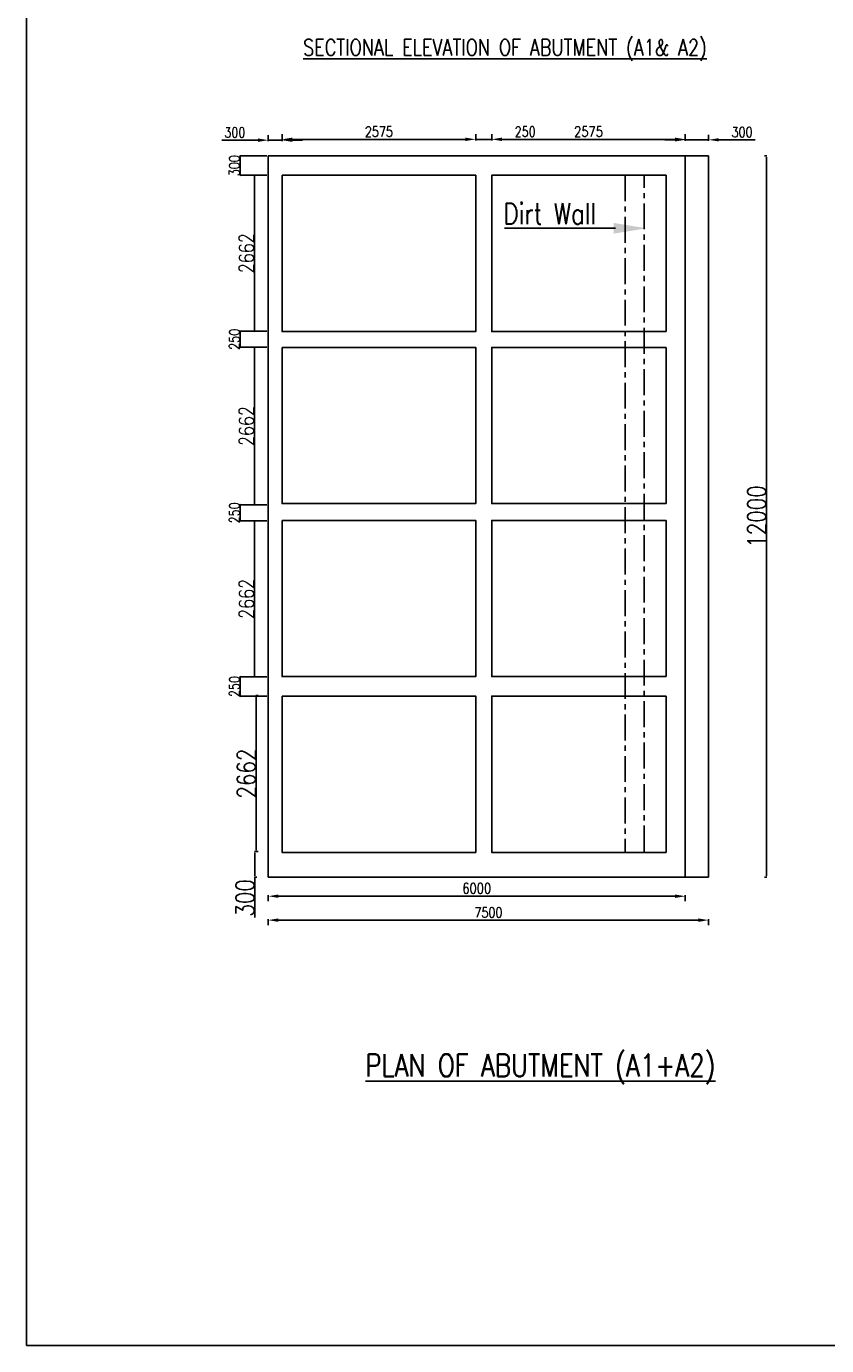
# Model space of a CAD drawing. Header units: metres. Extents: x -1840 to 884, y 14 to 537.
# Tile 3 of 10: x 376 to 474, y 164 to 326. Entities that reach past the tile are written whole.
import ezdxf
from ezdxf import colors
from ezdxf.entities.mleader import LeaderData, LeaderLine
from ezdxf.math import Vec2, Vec3

# ---------------------------------------------------------------- set-up
doc = ezdxf.new("R2010")
doc.units = ezdxf.units.M
doc.header["$LTSCALE"] = 0.1
doc.header["$PDMODE"] = 34
doc.header["$PDSIZE"] = 0.25
doc.linetypes.add('CENTER', pattern=[50.8, 31.75, -6.35, 6.35, -6.35])
doc.layers.add('ABUTEMENT', color=7, linetype='Continuous')
doc.layers.add('TEXT', color=7, linetype='Continuous')
doc.styles.add('ROMANS', font='romans.shx', dxfattribs={"width": 0.8})
doc.styles.get("Standard").update_dxf_attribs({"font": 'times.ttf', "width": 0.8, "height": 0.6})
doc.dimstyles.new('1-100', dxfattribs={"dimscale": 0.8, "dimtxt": 0.2, "dimasz": 0.15, "dimexe": 0.05, "dimexo": 0.2, "dimgap": 0.1, "dimtad": 1, "dimdec": 0, "dimlfac": 1000, "dimzin": 1, "dimdsep": 46, "dimtxsty": 'ROMANS', "dimblk": 'OBLIQUE', "dimcen": 0.2, "dimadec": 0, "dimazin": 0, "dimtfac": 1, "dimtdec": 0, "dimtmove": 0, "dimatfit": 3, "dimldrblk": 'OPEN30', "dimfxl": 1, "dimarcsym": 0})
doc.dimstyles.new('METER', dxfattribs={"dimscale": 0.5, "dimtxt": 2.5, "dimasz": 2.5, "dimexe": 1.25, "dimexo": 0.625, "dimtad": 1, "dimrnd": 0.5, "dimdsep": 46, "dimtxsty": 'Standard', "dimcen": 2.5, "dimaunit": 1, "dimadec": 1, "dimazin": 1, "dimtfac": 1, "dimtmove": 0, "dimatfit": 3, "dimfxl": 1, "dimarcsym": 0})

# ---------------------------------------------------------------- blocks, each defined once
blk = doc.blocks.new('_Oblique')
at = {"color": 0, "linetype": 'ByBlock', "lineweight": -2}
blk.add_line((-0.5, -0.5), (0.5, 0.5), dxfattribs=at)
blk = doc.blocks.new('*D247')
at = {"layer": 'ABUTEMENT', "color": 0, "lineweight": -2, "ltscale": 10, "transparency": 16777216}
for p, q in [((405.86, 309.88), (402.55, 309.88)), ((402.59, 309.88), (402.59, 307.52)), ((405.86, 307.52), (402.55, 307.52))]:
    blk.add_line(p, q, dxfattribs=at)
at = {"layer": 'Defpoints', "color": 0, "ltscale": 10, "transparency": 16777216}
for p in [(406.02, 309.88), (402.59, 307.52), (406.02, 307.52)]:
    blk.add_point(p, dxfattribs=at)
at = {"layer": 'ABUTEMENT', "color": 0, "lineweight": -2, "ltscale": 10, "transparency": 16777216, "xscale": 0.12, "yscale": 0.12, "zscale": 0.12}
for p, rotation in [((402.59, 309.88), 90), ((402.59, 307.52), 270)]:
    blk.add_blockref('_Oblique', p, dxfattribs=dict(at, rotation=rotation))
at = {"layer": 'ABUTEMENT', "color": 0, "ltscale": 10, "transparency": 16777216, "insert": (401.88, 308.7), "char_height": 0.52, "attachment_point": 5, "rotation": 90, "style": 'ROMANS'}
blk.add_mtext('{\\H2.41077x;300}', dxfattribs=at)
blk = doc.blocks.new('_Open30')
at = {"color": 0, "linetype": 'ByBlock', "lineweight": -2}
for p, q in [((-1, 0.3), (0, 0)), ((0, 0), (-1, -0.3)), ((0, 0), (-1, 0))]:
    blk.add_line(p, q, dxfattribs=at)
blk = doc.blocks.new('*D248')
at = {"layer": 'ABUTEMENT', "color": 0, "lineweight": -2, "ltscale": 10, "transparency": 16777216}
for p, q in [((405.86, 307.52), (404.28, 307.52)), ((404.32, 307.52), (404.32, 288.42)), ((405.86, 288.42), (404.28, 288.42))]:
    blk.add_line(p, q, dxfattribs=at)
at = {"layer": 'Defpoints', "color": 0, "ltscale": 10, "transparency": 16777216}
for p in [(406.02, 307.52), (404.32, 288.42), (406.02, 288.42)]:
    blk.add_point(p, dxfattribs=at)
at = {"layer": 'ABUTEMENT', "color": 0, "lineweight": -2, "ltscale": 10, "transparency": 16777216, "xscale": 0.12, "yscale": 0.12, "zscale": 0.12}
for p, rotation in [((404.32, 307.52), 90), ((404.32, 288.42), 270)]:
    blk.add_blockref('_Oblique', p, dxfattribs=dict(at, rotation=rotation))
at = {"layer": 'ABUTEMENT', "color": 0, "ltscale": 10, "transparency": 16777216, "insert": (403.35, 297.97), "char_height": 0.52, "width": 3.7873, "attachment_point": 5, "rotation": 90, "style": 'ROMANS'}
blk.add_mtext('{\\H3.42462x;2662}', dxfattribs=at)
blk = doc.blocks.new('*D249')
at = {"layer": 'ABUTEMENT', "color": 0, "lineweight": -2, "ltscale": 10, "transparency": 16777216}
for p, q in [((405.86, 288.42), (402.55, 288.42)), ((402.59, 288.42), (402.59, 286.45)), ((405.86, 286.45), (402.55, 286.45))]:
    blk.add_line(p, q, dxfattribs=at)
at = {"layer": 'Defpoints', "color": 0, "ltscale": 10, "transparency": 16777216}
for p in [(406.02, 288.42), (402.59, 286.45), (406.02, 286.45)]:
    blk.add_point(p, dxfattribs=at)
at = {"layer": 'ABUTEMENT', "color": 0, "lineweight": -2, "ltscale": 10, "transparency": 16777216, "xscale": 0.12, "yscale": 0.12, "zscale": 0.12}
for p, rotation in [((402.59, 288.42), 90), ((402.59, 286.45), 270)]:
    blk.add_blockref('_Oblique', p, dxfattribs=dict(at, rotation=rotation))
at = {"layer": 'ABUTEMENT', "color": 0, "ltscale": 10, "transparency": 16777216, "insert": (401.88, 287.44), "char_height": 0.52, "attachment_point": 5, "rotation": 90, "style": 'ROMANS'}
blk.add_mtext('{\\H2.41077x;250}', dxfattribs=at)
blk = doc.blocks.new('*D250')
at = {"layer": 'ABUTEMENT', "color": 0, "lineweight": -2, "ltscale": 10, "transparency": 16777216}
for p, q in [((405.86, 267.16), (402.55, 267.16)), ((402.59, 267.16), (402.59, 265.19)), ((405.86, 265.19), (402.55, 265.19))]:
    blk.add_line(p, q, dxfattribs=at)
at = {"layer": 'Defpoints', "color": 0, "ltscale": 10, "transparency": 16777216}
for p in [(406.02, 267.16), (402.59, 265.19), (406.02, 265.19)]:
    blk.add_point(p, dxfattribs=at)
at = {"layer": 'ABUTEMENT', "color": 0, "lineweight": -2, "ltscale": 10, "transparency": 16777216, "xscale": 0.12, "yscale": 0.12, "zscale": 0.12}
for p, rotation in [((402.59, 267.16), 90), ((402.59, 265.19), 270)]:
    blk.add_blockref('_Oblique', p, dxfattribs=dict(at, rotation=rotation))
at = {"layer": 'ABUTEMENT', "color": 0, "ltscale": 10, "transparency": 16777216, "insert": (401.88, 266.18), "char_height": 0.52, "attachment_point": 5, "rotation": 90, "style": 'ROMANS'}
blk.add_mtext('{\\H2.41077x;250}', dxfattribs=at)
blk = doc.blocks.new('*D251')
at = {"layer": 'ABUTEMENT', "color": 0, "lineweight": -2, "ltscale": 10, "transparency": 16777216}
for p, q in [((405.86, 286.45), (404.28, 286.45)), ((404.32, 267.16), (404.32, 286.45)), ((405.86, 267.16), (404.28, 267.16))]:
    blk.add_line(p, q, dxfattribs=at)
at = {"layer": 'Defpoints', "color": 0, "ltscale": 10, "transparency": 16777216}
for p in [(404.32, 286.45), (406.02, 286.45), (406.02, 267.16)]:
    blk.add_point(p, dxfattribs=at)
at = {"layer": 'ABUTEMENT', "color": 0, "lineweight": -2, "ltscale": 10, "transparency": 16777216, "xscale": 0.12, "yscale": 0.12, "zscale": 0.12}
for p, rotation in [((404.32, 286.45), 90), ((404.32, 267.16), 270)]:
    blk.add_blockref('_Oblique', p, dxfattribs=dict(at, rotation=rotation))
at = {"layer": 'ABUTEMENT', "color": 0, "ltscale": 10, "transparency": 16777216, "insert": (403.35, 276.81), "char_height": 0.52, "attachment_point": 5, "rotation": 90, "style": 'ROMANS'}
blk.add_mtext('{\\H3.42462x;2662}', dxfattribs=at)
blk = doc.blocks.new('*D252')
at = {"layer": 'ABUTEMENT', "color": 0, "lineweight": -2, "ltscale": 10, "transparency": 16777216}
for p, q in [((405.86, 265.19), (404.28, 265.19)), ((404.32, 265.19), (404.32, 246.1)), ((405.86, 246.1), (404.28, 246.1))]:
    blk.add_line(p, q, dxfattribs=at)
at = {"layer": 'Defpoints', "color": 0, "ltscale": 10, "transparency": 16777216}
for p in [(406.02, 265.19), (404.32, 246.1), (406.02, 246.1)]:
    blk.add_point(p, dxfattribs=at)
at = {"layer": 'ABUTEMENT', "color": 0, "lineweight": -2, "ltscale": 10, "transparency": 16777216, "xscale": 0.12, "yscale": 0.12, "zscale": 0.12}
for p, rotation in [((404.32, 265.19), 90), ((404.32, 246.1), 270)]:
    blk.add_blockref('_Oblique', p, dxfattribs=dict(at, rotation=rotation))
at = {"layer": 'ABUTEMENT', "color": 0, "ltscale": 10, "transparency": 16777216, "insert": (403.35, 255.64), "char_height": 0.52, "attachment_point": 5, "rotation": 90, "style": 'ROMANS'}
blk.add_mtext('{\\H3.42462x;2662}', dxfattribs=at)
blk = doc.blocks.new('*D253')
at = {"layer": 'ABUTEMENT', "color": 0, "lineweight": -2, "ltscale": 10, "transparency": 16777216}
for p, q in [((405.86, 246.1), (402.55, 246.1)), ((402.59, 246.1), (402.59, 243.73)), ((405.86, 243.73), (402.55, 243.73))]:
    blk.add_line(p, q, dxfattribs=at)
at = {"layer": 'Defpoints', "color": 0, "ltscale": 10, "transparency": 16777216}
for p in [(406.02, 246.1), (402.59, 243.73), (406.02, 243.73)]:
    blk.add_point(p, dxfattribs=at)
at = {"layer": 'ABUTEMENT', "color": 0, "lineweight": -2, "ltscale": 10, "transparency": 16777216, "xscale": 0.12, "yscale": 0.12, "zscale": 0.12}
for p, rotation in [((402.59, 246.1), 90), ((402.59, 243.73), 270)]:
    blk.add_blockref('_Oblique', p, dxfattribs=dict(at, rotation=rotation))
at = {"layer": 'ABUTEMENT', "color": 0, "ltscale": 10, "transparency": 16777216, "insert": (401.88, 244.91), "char_height": 0.52, "attachment_point": 5, "rotation": 90, "style": 'ROMANS'}
blk.add_mtext('{\\H2.41077x;250}', dxfattribs=at)
blk = doc.blocks.new('*D263')
at = {"color": 0, "linetype": 'Continuous', "lineweight": -2, "transparency": 16777216}
for p, q in [((466.82, 309.88), (467.12, 309.88)), ((467.07, 309.73), (467.07, 221.72)), ((466.82, 221.57), (467.12, 221.57))]:
    blk.add_line(p, q, dxfattribs=at)
at = {"color": 0, "linetype": 'Continuous', "transparency": 16777216}
for points in [[(467.04, 309.73), (467.09, 309.73), (467.07, 309.88)], [(467.04, 221.72), (467.09, 221.72), (467.07, 221.57)]]:
    blk.add_solid(points, dxfattribs=at)
at = {"layer": 'Defpoints', "color": 0, "linetype": 'Continuous', "transparency": 16777216}
for p in [(459.98, 309.88), (459.98, 221.57), (467.07, 221.57)]:
    blk.add_point(p, dxfattribs=at)
at = {"color": 0, "linetype": 'Continuous', "transparency": 16777216, "insert": (465.86, 265.73), "char_height": 0.55, "attachment_point": 5, "rotation": 90, "style": 'ROMANS'}
blk.add_mtext('{\\H4.04727x;12000}', dxfattribs=at)
blk = doc.blocks.new('*D254')
at = {"color": 0, "linetype": 'ByBlock', "lineweight": -2, "transparency": 16777216}
for p, q in [((404.79, 243.8), (404.49, 243.8)), ((404.54, 243.65), (404.54, 224.85)), ((404.79, 224.7), (404.49, 224.7))]:
    blk.add_line(p, q, dxfattribs=at)
at = {"color": 0, "linetype": 'ByBlock', "transparency": 16777216}
for points in [[(404.52, 243.65), (404.57, 243.65), (404.54, 243.8)], [(404.52, 224.85), (404.57, 224.85), (404.54, 224.7)]]:
    blk.add_solid(points, dxfattribs=at)
at = {"layer": 'Defpoints', "color": 0, "linetype": 'ByBlock', "transparency": 16777216}
for p in [(408.39, 243.8), (404.54, 224.7), (408.39, 224.7)]:
    blk.add_point(p, dxfattribs=at)
at = {"color": 0, "linetype": 'ByBlock', "transparency": 16777216, "insert": (403.33, 234.25), "char_height": 0.55, "attachment_point": 5, "rotation": 90, "style": 'ROMANS'}
blk.add_mtext('{\\H4.04727x;2662}', dxfattribs=at)
blk = doc.blocks.new('*D255')
at = {"color": 0, "linetype": 'ByBlock', "lineweight": -2, "transparency": 16777216}
for p, q in [((404.64, 224.7), (404.34, 224.7)), ((404.39, 224.55), (404.39, 221.72)), ((404.64, 221.57), (404.34, 221.57)), ((404.39, 221.57), (404.39, 216.64))]:
    blk.add_line(p, q, dxfattribs=at)
at = {"color": 0, "linetype": 'ByBlock', "transparency": 16777216}
for points in [[(404.36, 224.55), (404.41, 224.55), (404.39, 224.7)], [(404.36, 221.72), (404.41, 221.72), (404.39, 221.57)]]:
    blk.add_solid(points, dxfattribs=at)
at = {"layer": 'Defpoints', "color": 0, "linetype": 'ByBlock', "transparency": 16777216}
for p in [(408.39, 224.7), (404.39, 221.57), (406.02, 221.57)]:
    blk.add_point(p, dxfattribs=at)
at = {"color": 0, "linetype": 'ByBlock', "transparency": 16777216, "insert": (403.17, 219.03), "char_height": 0.55, "attachment_point": 5, "rotation": 90, "style": 'ROMANS'}
blk.add_mtext('{\\H4.04727x;300}', dxfattribs=at)
blk = doc.blocks.new('*D258')
at = {"color": 0, "linetype": 'ByBlock', "lineweight": -2, "transparency": 16777216}
for p, q in [((407.72, 311.79), (407.72, 312.54)), ((408.97, 311.92), (430.19, 311.92)), ((431.44, 311.79), (431.44, 312.54))]:
    blk.add_line(p, q, dxfattribs=at)
at = {"color": 0, "linetype": 'ByBlock', "transparency": 16777216}
for points in [[(408.97, 312.13), (408.97, 311.71), (407.72, 311.92)], [(430.19, 312.13), (430.19, 311.71), (431.44, 311.92)]]:
    blk.add_solid(points, dxfattribs=at)
at = {"layer": 'Defpoints', "color": 0, "linetype": 'ByBlock', "transparency": 16777216}
for p in [(431.44, 311.92), (407.72, 307.52), (431.44, 307.52)]:
    blk.add_point(p, dxfattribs=at)
at = {"color": 0, "linetype": 'ByBlock', "transparency": 16777216, "insert": (419.58, 312.86), "char_height": 1.25, "attachment_point": 5, "style": 'ROMANS'}
blk.add_mtext('{\\Fromans|c186;2575}', dxfattribs=at)
blk = doc.blocks.new('*D259')
at = {"color": 0, "linetype": 'ByBlock', "lineweight": -2, "transparency": 16777216}
for p, q in [((433.4, 311.79), (433.4, 312.54)), ((434.65, 311.92), (455.87, 311.92)), ((457.12, 311.79), (457.12, 312.54))]:
    blk.add_line(p, q, dxfattribs=at)
at = {"color": 0, "linetype": 'ByBlock', "transparency": 16777216}
for points in [[(434.65, 312.13), (434.65, 311.71), (433.4, 311.92)], [(455.87, 312.13), (455.87, 311.71), (457.12, 311.92)]]:
    blk.add_solid(points, dxfattribs=at)
at = {"layer": 'Defpoints', "color": 0, "linetype": 'ByBlock', "transparency": 16777216}
for p in [(457.12, 311.92), (433.4, 307.52), (457.12, 307.52)]:
    blk.add_point(p, dxfattribs=at)
at = {"color": 0, "linetype": 'ByBlock', "transparency": 16777216, "insert": (445.26, 312.87), "char_height": 1.25, "attachment_point": 5, "style": 'ROMANS'}
blk.add_mtext('{\\Fromans|c186;\\H1.0268x;2575}', dxfattribs=at)
blk = doc.blocks.new('*D260')
at = {"color": 0, "linetype": 'ByBlock', "lineweight": -2, "transparency": 16777216}
for p, q in [((404.77, 311.82), (400.33, 311.82)), ((406.02, 311.7), (406.02, 312.45)), ((407.72, 311.82), (406.02, 311.82)), ((407.72, 311.7), (407.72, 312.45)), ((408.97, 311.82), (410.22, 311.82))]:
    blk.add_line(p, q, dxfattribs=at)
at = {"color": 0, "linetype": 'ByBlock', "transparency": 16777216}
for points in [[(404.77, 312.03), (404.77, 311.61), (406.02, 311.82)], [(408.97, 312.03), (408.97, 311.61), (407.72, 311.82)]]:
    blk.add_solid(points, dxfattribs=at)
at = {"layer": 'Defpoints', "color": 0, "linetype": 'ByBlock', "transparency": 16777216}
for p in [(406.02, 311.82), (406.02, 307.52), (407.72, 307.52)]:
    blk.add_point(p, dxfattribs=at)
at = {"color": 0, "linetype": 'ByBlock', "transparency": 16777216, "insert": (401.93, 312.76), "char_height": 1.25, "attachment_point": 5, "style": 'ROMANS'}
blk.add_mtext('{\\Fromans|c186;300}', dxfattribs=at)
blk = doc.blocks.new('*D261')
at = {"color": 0, "linetype": 'ByBlock', "lineweight": -2, "transparency": 16777216}
for p, q in [((455.87, 311.86), (454.62, 311.86)), ((457.12, 311.74), (457.12, 312.49)), ((457.12, 311.86), (459.98, 311.86)), ((459.98, 311.74), (459.98, 312.49)), ((461.23, 311.86), (465.67, 311.86))]:
    blk.add_line(p, q, dxfattribs=at)
at = {"color": 0, "linetype": 'ByBlock', "transparency": 16777216}
for points in [[(455.87, 312.07), (455.87, 311.66), (457.12, 311.86)], [(461.23, 312.07), (461.23, 311.66), (459.98, 311.86)]]:
    blk.add_solid(points, dxfattribs=at)
at = {"layer": 'Defpoints', "color": 0, "linetype": 'ByBlock', "transparency": 16777216}
for p in [(459.98, 311.86), (457.12, 307.52), (459.98, 307.52)]:
    blk.add_point(p, dxfattribs=at)
at = {"color": 0, "linetype": 'ByBlock', "transparency": 16777216, "insert": (464.08, 312.8), "char_height": 1.25, "attachment_point": 5, "style": 'ROMANS'}
blk.add_mtext('{\\Fromans|c186;300}', dxfattribs=at)
blk = doc.blocks.new('*D262')
at = {"color": 0, "linetype": 'ByBlock', "lineweight": -2, "transparency": 16777216}
for p, q in [((430.19, 311.92), (428.94, 311.92)), ((431.44, 311.79), (431.44, 312.54)), ((431.44, 311.92), (433.4, 311.92)), ((433.4, 311.79), (433.4, 312.54)), ((434.65, 311.92), (439.1, 311.92))]:
    blk.add_line(p, q, dxfattribs=at)
at = {"color": 0, "linetype": 'ByBlock', "transparency": 16777216}
for points in [[(430.19, 312.13), (430.19, 311.71), (431.44, 311.92)], [(434.65, 312.13), (434.65, 311.71), (433.4, 311.92)]]:
    blk.add_solid(points, dxfattribs=at)
at = {"layer": 'Defpoints', "color": 0, "linetype": 'ByBlock', "transparency": 16777216}
for p in [(433.4, 311.92), (431.44, 307.52), (433.4, 307.52)]:
    blk.add_point(p, dxfattribs=at)
at = {"color": 0, "linetype": 'ByBlock', "transparency": 16777216, "insert": (437.5, 312.86), "char_height": 1.25, "attachment_point": 5, "style": 'ROMANS'}
blk.add_mtext('{\\Fromans|c186;250}', dxfattribs=at)
blk = doc.blocks.new('*D256')
at = {"color": 0, "linetype": 'ByBlock', "lineweight": -2, "transparency": 16777216}
for p, q in [((406.02, 219.36), (406.02, 218.61)), ((407.27, 219.23), (455.87, 219.23)), ((457.12, 219.36), (457.12, 218.61))]:
    blk.add_line(p, q, dxfattribs=at)
at = {"color": 0, "linetype": 'ByBlock', "transparency": 16777216}
for points in [[(407.27, 219.44), (407.27, 219.02), (406.02, 219.23)], [(455.87, 219.44), (455.87, 219.02), (457.12, 219.23)]]:
    blk.add_solid(points, dxfattribs=at)
at = {"layer": 'Defpoints', "color": 0, "linetype": 'ByBlock', "transparency": 16777216}
for p in [(406.02, 221.57), (457.12, 221.57), (457.12, 219.23)]:
    blk.add_point(p, dxfattribs=at)
at = {"color": 0, "linetype": 'ByBlock', "transparency": 16777216, "insert": (431.57, 220.19), "char_height": 1.25, "attachment_point": 5, "style": 'ROMANS'}
blk.add_mtext('{\\Fromans|c186;\\H1.0268x;6000}', dxfattribs=at)
blk = doc.blocks.new('*D257')
at = {"color": 0, "linetype": 'ByBlock', "lineweight": -2, "transparency": 16777216}
for p, q in [((406.02, 216.42), (406.02, 215.67)), ((407.27, 216.3), (458.73, 216.3)), ((459.98, 216.42), (459.98, 215.67))]:
    blk.add_line(p, q, dxfattribs=at)
at = {"color": 0, "linetype": 'ByBlock', "transparency": 16777216}
for points in [[(407.27, 216.51), (407.27, 216.09), (406.02, 216.3)], [(458.73, 216.51), (458.73, 216.09), (459.98, 216.3)]]:
    blk.add_solid(points, dxfattribs=at)
at = {"layer": 'Defpoints', "color": 0, "linetype": 'ByBlock', "transparency": 16777216}
for p in [(406.02, 221.57), (459.98, 221.57), (459.98, 216.3)]:
    blk.add_point(p, dxfattribs=at)
at = {"color": 0, "linetype": 'ByBlock', "transparency": 16777216, "insert": (433, 217.24), "char_height": 1.25, "attachment_point": 5, "style": 'ROMANS'}
blk.add_mtext('{\\Fromans|c186;7500}', dxfattribs=at)

msp = doc.modelspace()

# ---------------------------------------------------------------- linework, layer by layer
at = {"color": 0, "linetype": 'ByBlock'}
for p, q in [((376.3865, 536.8792), (376.3865, 164.1948)), ((406.025, 309.8803), (459.9777, 309.8803)), ((457.1209, 309.8803), (457.1209, 221.5713)), ((376.3865, 164.1948), (884.3962, 164.1948))]:
    msp.add_line(p, q, dxfattribs=at)
at = {"linetype": 'Continuous'}
for p, q in [((406.025, 309.8803), (406.025, 221.5713)), ((406.025, 221.5713), (452.0977, 221.5713))]:
    msp.add_line(p, q, dxfattribs=at)
at = {"color": 0, "linetype": 'CENTER'}
msp.add_line((449.7408, 307.5179), (449.7408, 224.5931), dxfattribs=at)
at = {"linetype": 'CENTER'}
msp.add_line((452.0977, 224.6997), (452.0977, 307.5179), dxfattribs=at)
at = {"color": 0, "linetype": 'ByBlock', "lineweight": -2}
for p, q in [((454.7924, 307.5179), (454.7924, 288.3815)), ((454.7924, 286.4462), (454.7924, 267.3098)), ((454.7924, 265.2618), (454.7924, 246.1254)), ((454.7924, 243.7295), (454.7924, 224.5931))]:
    msp.add_line(p, q, dxfattribs=at)
at = {"linetype": 'ByBlock'}
msp.add_line((452.0977, 221.5713), (459.9777, 221.5713), dxfattribs=at)
at = {"color": 0, "linetype": 'ByBlock'}
for points in [[(407.7225, 307.5179), (431.4422, 307.5179), (431.4422, 288.3815), (407.7225, 288.3815)], [(407.7225, 286.4462), (431.4422, 286.4462), (431.4422, 267.3098), (407.7225, 267.3098)], [(407.7225, 265.2618), (431.4422, 265.2618), (431.4422, 246.1254), (407.7225, 246.1254)], [(407.7225, 243.7295), (431.4422, 243.7295), (431.4422, 224.5931), (407.7225, 224.5931)]]:
    msp.add_lwpolyline(points, close=True, dxfattribs=at)
for points in [[(454.7924, 288.3815), (433.4011, 288.3815), (433.4011, 307.5179), (454.7924, 307.5179)], [(454.7924, 288.3815), (433.4011, 288.3815), (433.4011, 307.5179), (454.7924, 307.5179)], [(457.1209, 307.5179), (457.1209, 288.3815)], [(457.1209, 307.5179), (457.1209, 288.3815)], [(454.7924, 267.3098), (433.4011, 267.3098), (433.4011, 286.4462), (454.7924, 286.4462)], [(454.7924, 267.3098), (433.4011, 267.3098), (433.4011, 286.4462), (454.7924, 286.4462)], [(457.1209, 286.4462), (457.1209, 267.3098)], [(457.1209, 286.4462), (457.1209, 267.3098)], [(454.7924, 246.1254), (433.4011, 246.1254), (433.4011, 265.2618), (454.7924, 265.2618)], [(454.7924, 246.1254), (433.4011, 246.1254), (433.4011, 265.2618), (454.7924, 265.2618)], [(457.1209, 265.2618), (457.1209, 246.1254)], [(457.1209, 265.2618), (457.1209, 246.1254)], [(454.7924, 224.5931), (433.4011, 224.5931), (433.4011, 243.7295), (454.7924, 243.7295)], [(454.7924, 224.5931), (433.4011, 224.5931), (433.4011, 243.7295), (454.7924, 243.7295)], [(457.1209, 243.7295), (457.1209, 224.5931)], [(457.1209, 243.7295), (457.1209, 224.5931)]]:
    msp.add_lwpolyline(points, dxfattribs=at)
at = {"layer": 'ABUTEMENT', "linetype": 'ByBlock', "ltscale": 10}
msp.add_line((459.9777, 309.8803), (459.9777, 221.5713), dxfattribs=at)
at = {"layer": 'ABUTEMENT', "ltscale": 10}
for p, q in [((433.4011, 307.5179), (433.4011, 288.4207)), ((441.0103, 307.5179), (433.4011, 307.5179))]:
    msp.add_line(p, q, dxfattribs=at)

# ---------------------------------------------------------------- texts
at = {"layer": 'TEXT', "attachment_point": 5, "style": 'ROMANS'}
for s, insert, char_height, width in [('{\\LSECTIONAL ELEVATION OF ABUTMENT (A1& A2)}', (435.0324, 322.8515), 1.975971, 57.110812), ('{\\LPLAN OF ABUTMENT (A1+A2)}', (439.3711, 198.062), 2.756087, 77.679598)]:
    msp.add_mtext(s, dxfattribs=dict(at, insert=insert, char_height=char_height, width=width))

# ---------------------------------------------------------------- dimensions: what is measured, and where the dimension line sits
at = {"color": 0, "linetype": 'ByBlock'}
for base, p1, p2, text, picture, middle in [((406.025, 311.8232), (407.7225, 307.5179), (406.025, 307.5179), '{\\Fromans|c186;300}', '*D260', (401.9267, 312.7607)), ((431.4422, 311.9184), (407.7225, 307.5179), (431.4422, 307.5179), '{\\Fromans|c186;2575}', '*D258', (419.5824, 312.8559)), ((433.4011, 311.9184), (431.4422, 307.5179), (433.4011, 307.5179), '{\\Fromans|c186;250}', '*D262', (437.4993, 312.8559)), ((457.1209, 311.9184), (433.4011, 307.5179), (457.1209, 307.5179), '{\\Fromans|c186;\\H1.0268x;2575}', '*D259', (445.261, 312.8726)), ((459.9777, 311.8637), (457.1209, 307.5179), (459.9777, 307.5179), '{\\Fromans|c186;300}', '*D261', (464.0759, 312.8012)), ((457.1209, 219.2328), (406.025, 221.5713), (457.1209, 221.5713), '{\\Fromans|c186;\\H1.0268x;6000}', '*D256', (431.5729, 220.187)), ((459.9777, 216.2994), (406.025, 221.5713), (459.9777, 221.5713), '{\\Fromans|c186;7500}', '*D257', (433.0013, 217.2369))]:
    dim = msp.add_linear_dim(base=base, p1=p1, p2=p2, text=text, dimstyle='METER', override={"dimtxsty": 'ROMANS', "dimfxl": 0.25, "dimfxlon": 1}, dxfattribs=at)
    dim.commit()
    dim.dimension.update_dxf_attribs({"geometry": picture, "text_midpoint": middle})
at = {"linetype": 'Continuous'}
dim = msp.add_linear_dim(base=(467.0692, 221.5713), p1=(459.9777, 309.8803), p2=(459.9777, 221.5713), angle=90, text='{\\H4.04727x;12000}', dimstyle='1-100', override={"dimscale": 1, "dimtxt": 0.55, "dimfxl": 0.25, "dimfxlon": 1}, dxfattribs=at)
dim.commit()
dim.dimension.update_dxf_attribs({"geometry": '*D263', "text_midpoint": (465.8562, 265.7258)})
at = {"linetype": 'ByBlock'}
for base, p1, p2, text, picture, middle in [((404.5404, 224.6997), (408.3873, 243.7955), (408.3873, 224.6997), '{\\H4.04727x;2662}', '*D254', (403.3274, 234.2476)), ((404.3866, 221.5713), (408.3873, 224.6997), (406.025, 221.5713), '{\\H4.04727x;300}', '*D255', (403.1736, 219.0318))]:
    dim = msp.add_linear_dim(base=base, p1=p1, p2=p2, angle=90, text=text, dimstyle='1-100', override={"dimscale": 1, "dimtxt": 0.55, "dimfxl": 0.25, "dimfxlon": 1}, dxfattribs=at)
    dim.commit()
    dim.dimension.update_dxf_attribs({"geometry": picture, "text_midpoint": middle})
at = {"layer": 'ABUTEMENT', "ltscale": 10}
for base, p1, p2, text, picture, middle in [((402.5882, 307.5179), (406.025, 309.8803), (406.025, 307.5179), '{\\H2.41077x;300}', '*D247', (402.5882, 308.6991)), ((402.5882, 286.4521), (406.025, 288.4207), (406.025, 286.4521), '{\\H2.41077x;250}', '*D249', (402.5882, 287.4364)), ((402.5882, 265.1908), (406.025, 267.1594), (406.025, 265.1908), '{\\H2.41077x;250}', '*D250', (402.5882, 266.1751)), ((402.5882, 243.7327), (406.025, 246.0951), (406.025, 243.7327), '{\\H2.41077x;250}', '*D253', (402.5882, 244.9139))]:
    dim = msp.add_linear_dim(base=base, p1=p1, p2=p2, angle=270, text=text, dimstyle='1-100', override={"dimtxt": 0.65}, dxfattribs=at)
    dim.commit()
    dim.dimension.update_dxf_attribs({"geometry": picture, "text_midpoint": middle, "dimtype": 160})
for base, p1, p2, picture, middle in [((404.3186, 288.4207), (406.025, 307.5179), (406.025, 288.4207), '*D248', (403.3482, 297.9693)), ((404.3186, 286.4521), (406.025, 267.1594), (406.025, 286.4521), '*D251', (403.3482, 276.8058)), ((404.3186, 246.0951), (406.025, 265.1908), (406.025, 246.0951), '*D252', (403.3482, 255.6429))]:
    dim = msp.add_linear_dim(base=base, p1=p1, p2=p2, angle=270, text='{\\H3.42462x;2662}', dimstyle='1-100', override={"dimtxt": 0.65}, dxfattribs=at)
    dim.commit()
    dim.dimension.update_dxf_attribs({"geometry": picture, "text_midpoint": middle})

# ---------------------------------------------------------------- leaders
at = {"color": 0, "linetype": 'ByBlock'}
ml = msp.add_multileader_mtext('Standard', dxfattribs=at)
ml.set_content('Dirt Wall', style='ROMANS')
ml.set_leader_properties()
ml.build(insert=Vec2(0, 0))
ml.multileader.update_dxf_attribs({"text_right_attachment_type": 6, "dogleg_length": 0.36})
ctx = ml.context
ctx.base_point, ctx.char_height, ctx.plane_origin = Vec3(431.8746, 302.8234), 2.567, Vec3(452.3552, 301.0265)
ctx.right_attachment, ctx.text_align_type = 6, 2
notes = []
notes.append((ctx, [(0, (1, 1, 0), (448.5562, 301.0265), (-1, 0), 0.36, [(0, [(452.3552, 301.0265)], 0, [])])]))
ctx.mtext.insert, ctx.mtext.width, ctx.mtext.alignment, ctx.mtext.flow_direction = Vec3(446.1962, 304.1069), 19.803723, 3, 5
for ctx, leaders in notes:
    for number, flags, end, landing, length, lines in leaders:
        leader = LeaderData()
        leader.index, (leader.has_last_leader_line, leader.has_dogleg_vector, leader.attachment_direction) = number, flags
        leader.last_leader_point, leader.dogleg_vector, leader.dogleg_length = Vec3(end), Vec3(landing), length
        for number, points, colour, breaks in lines:
            line = LeaderLine()
            line.index, line.vertices, line.color, line.breaks = number, Vec3.list(points), colors.encode_raw_color(colour), breaks
            leader.lines.append(line)
        ctx.leaders.append(leader)

doc.saveas('drawing.dxf')
